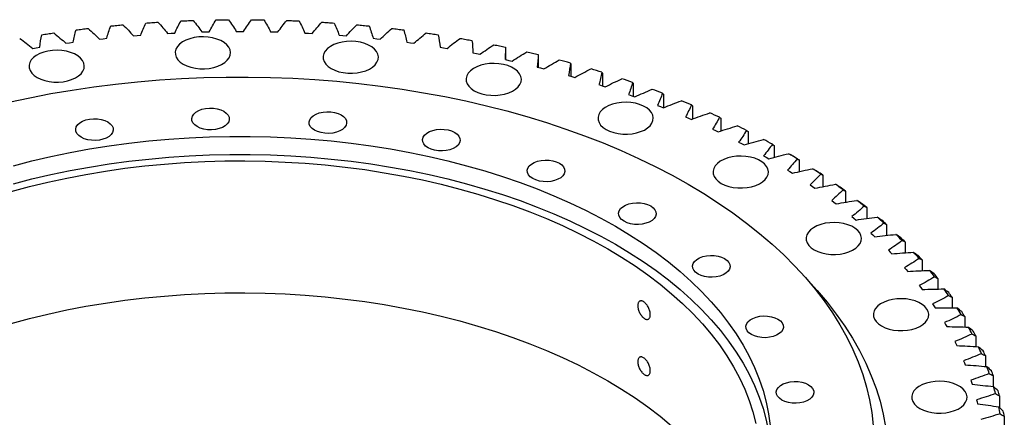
# Model space of a CAD drawing. Header units: millimetres. Extents: x 54 to 3293, y 7577 to 9947.
# Tile 13 of 13: x 2225 to 2670, y 8803 to 8983. Entities that reach past the tile are written whole.
import ezdxf

# ---------------------------------------------------------------- set-up
doc = ezdxf.new("R2010")
doc.units = ezdxf.units.MM
doc.header["$LTSCALE"] = 10

msp = doc.modelspace()

# ---------------------------------------------------------------- linework, layer by layer
at = {"lineweight": 25}
for p, q in [((2261.45, 8974.16), (2263.07, 8974.34)), ((2263.07, 8974.34), (2264.7, 8974.51)), ((2276.77, 8975.64), (2278.41, 8975.78)), ((2278.41, 8975.78), (2280.05, 8975.91)), ((2292.19, 8976.72), (2293.84, 8976.81)), ((2293.84, 8976.81), (2295.49, 8976.9)), ((2307.69, 8977.39), (2309.34, 8977.44)), ((2309.34, 8977.44), (2311, 8977.47)), ((2323.22, 8977.64), (2324.88, 8977.64)), ((2324.88, 8977.64), (2326.53, 8977.64)), ((2338.75, 8977.47), (2340.41, 8977.44)), ((2340.41, 8977.44), (2342.06, 8977.39)), ((2354.26, 8976.9), (2355.91, 8976.81)), ((2355.91, 8976.81), (2357.56, 8976.72)), ((2369.7, 8975.91), (2371.34, 8975.78)), ((2371.34, 8975.78), (2372.98, 8975.64)), ((2385.05, 8974.51), (2386.68, 8974.34)), ((2386.68, 8974.34), (2388.3, 8974.16)), ((2231.24, 8969.96), (2232.83, 8970.23)), ((2232.83, 8970.23), (2234.43, 8970.49)), ((2246.26, 8972.26), (2247.87, 8972.49)), ((2247.87, 8972.49), (2249.48, 8972.7)), ((2400.27, 8972.7), (2401.88, 8972.49)), ((2401.88, 8972.49), (2403.49, 8972.26)), ((2415.32, 8970.49), (2416.92, 8970.23)), ((2416.92, 8970.23), (2418.51, 8969.96)), ((2430.19, 8967.88), (2431.76, 8967.58)), ((2431.76, 8967.58), (2433.33, 8967.27)), ((2444.9, 8964.86), (2444.9, 8967.65)), ((2459.68, 8966.74), (2459.68, 8961.36)), ((2444.83, 8964.87), (2446.37, 8964.53)), ((2446.37, 8964.53), (2447.91, 8964.18)), ((2459.21, 8961.48), (2460.73, 8961.1)), ((2460.73, 8961.1), (2462.24, 8960.71)), ((2474.33, 8962.95), (2474.33, 8957.42)), ((2473.31, 8957.71), (2474.79, 8957.29)), ((2474.79, 8957.29), (2476.27, 8956.86)), ((2488.66, 8958.78), (2488.66, 8953.07)), ((2487.09, 8953.57), (2488.54, 8953.1)), ((2488.54, 8953.1), (2489.98, 8952.64)), ((2502.64, 8954.22), (2502.64, 8948.31)), ((2500.52, 8949.06), (2501.93, 8948.56)), ((2501.93, 8948.56), (2503.34, 8948.05)), ((2516.24, 8949.3), (2516.24, 8943.15)), ((2513.58, 8944.2), (2514.95, 8943.66)), ((2514.95, 8943.66), (2516.31, 8943.12)), ((2529.43, 8944.02), (2529.43, 8938.05)), ((2526.24, 8939), (2527.56, 8938.43)), ((2527.56, 8938.43), (2528.88, 8937.85)), ((2542.18, 8938.39), (2542.18, 8932.63)), ((2538.46, 8933.46), (2539.74, 8932.86)), ((2539.74, 8932.86), (2541.01, 8932.24)), ((2554.48, 8932.43), (2554.48, 8926.85)), ((2550.23, 8927.61), (2551.46, 8926.97)), ((2551.46, 8926.97), (2552.68, 8926.32)), ((2566.28, 8926.15), (2566.28, 8920.73)), ((2561.52, 8921.45), (2562.7, 8920.77)), ((2562.7, 8920.77), (2563.86, 8920.09)), ((2577.56, 8919.56), (2577.56, 8914.28)), ((2572.31, 8914.99), (2573.43, 8914.29)), ((2573.43, 8914.29), (2574.54, 8913.58)), ((2588.31, 8912.67), (2588.31, 8907.51)), ((2582.57, 8908.25), (2583.63, 8907.52)), ((2583.63, 8907.52), (2584.68, 8906.78)), ((2598.5, 8905.51), (2598.5, 8900.45)), ((2592.27, 8901.25), (2593.28, 8900.49)), ((2593.28, 8900.49), (2594.27, 8899.72)), ((2608.1, 8898.08), (2608.1, 8893.11)), ((2601.41, 8893.99), (2602.35, 8893.21)), ((2602.35, 8893.21), (2603.28, 8892.42)), ((2617.09, 8890.41), (2617.09, 8885.5)), ((2609.96, 8886.5), (2610.83, 8885.69)), ((2610.83, 8885.69), (2611.7, 8884.88)), ((2625.47, 8882.5), (2625.47, 8877.64)), ((2617.89, 8878.79), (2618.71, 8877.96)), ((2618.71, 8877.96), (2619.5, 8877.12)), ((2633.2, 8874.38), (2633.2, 8869.55)), ((2625.21, 8870.88), (2625.95, 8870.03)), ((2625.95, 8870.03), (2626.68, 8869.17)), ((2640.27, 8866.06), (2640.27, 8861.24)), ((2631.88, 8862.78), (2632.55, 8861.91)), ((2632.55, 8861.91), (2633.21, 8861.03)), ((2637.89, 8854.51), (2638.5, 8853.62)), ((2646.67, 8857.56), (2646.67, 8852.75)), ((2638.5, 8853.62), (2639.09, 8852.73)), ((2643.24, 8846.09), (2643.78, 8845.18)), ((2652.39, 8848.9), (2652.39, 8844.07)), ((2643.78, 8845.18), (2644.29, 8844.28)), ((2647.91, 8837.53), (2648.37, 8836.62)), ((2648.37, 8836.62), (2648.82, 8835.69)), ((2657.4, 8840.1), (2657.4, 8835.24)), ((2651.89, 8828.86), (2652.28, 8827.93)), ((2652.28, 8827.93), (2652.65, 8827)), ((2661.71, 8831.17), (2661.71, 8826.28)), ((2655.17, 8820.1), (2655.48, 8819.16)), ((2655.48, 8819.16), (2655.78, 8818.22)), ((2665.29, 8822.14), (2665.29, 8817.19)), ((2657.75, 8811.25), (2657.99, 8810.3)), ((2657.99, 8810.3), (2658.21, 8809.36)), ((2668.15, 8813.02), (2668.15, 8807.67)), ((2670.28, 8803.83), (2670.28, 8797.97))]:
    msp.add_line(p, q, dxfattribs=at)
at = {"lineweight": 25, "flags": 128}
for points in [[(2250.84, 8978.3), (2251.52, 8978.39), (2252.2, 8978.47), (2252.88, 8978.55), (2253.56, 8978.64), (2254.24, 8978.72), (2254.92, 8978.8), (2255.61, 8978.88), (2256.29, 8978.96)], [(2266.51, 8980.07), (2267.19, 8980.13), (2267.88, 8980.2), (2268.56, 8980.27), (2269.25, 8980.33), (2269.94, 8980.4), (2270.62, 8980.46), (2271.31, 8980.52), (2272, 8980.58)], [(2282.3, 8981.41), (2282.99, 8981.46), (2283.68, 8981.51), (2284.37, 8981.56), (2285.06, 8981.6), (2285.75, 8981.65), (2286.44, 8981.69), (2287.13, 8981.74), (2287.82, 8981.78)], [(2298.18, 8982.34), (2298.87, 8982.37), (2299.56, 8982.4), (2300.26, 8982.43), (2300.95, 8982.45), (2301.65, 8982.48), (2302.34, 8982.51), (2303.03, 8982.53), (2303.73, 8982.56)], [(2314.11, 8982.84), (2314.81, 8982.85), (2315.5, 8982.86), (2316.2, 8982.87), (2316.89, 8982.88), (2317.59, 8982.89), (2318.29, 8982.9), (2318.98, 8982.9), (2319.68, 8982.91)], [(2330.07, 8982.91), (2330.77, 8982.9), (2331.46, 8982.9), (2332.16, 8982.89), (2332.86, 8982.88), (2333.55, 8982.87), (2334.25, 8982.86), (2334.94, 8982.85), (2335.64, 8982.84)], [(2346.02, 8982.56), (2346.72, 8982.53), (2347.41, 8982.51), (2348.11, 8982.48), (2348.8, 8982.45), (2349.49, 8982.43), (2350.19, 8982.4), (2350.88, 8982.37), (2351.57, 8982.34)], [(2361.93, 8981.78), (2362.62, 8981.74), (2363.31, 8981.69), (2364, 8981.65), (2364.69, 8981.6), (2365.38, 8981.56), (2366.07, 8981.51), (2366.76, 8981.46), (2367.45, 8981.41)], [(2377.75, 8980.58), (2378.44, 8980.52), (2379.13, 8980.46), (2379.81, 8980.4), (2380.5, 8980.33), (2381.19, 8980.27), (2381.87, 8980.2), (2382.56, 8980.13), (2383.24, 8980.07)], [(2393.46, 8978.96), (2394.14, 8978.88), (2394.83, 8978.8), (2395.51, 8978.72), (2396.19, 8978.64), (2396.87, 8978.55), (2397.55, 8978.47), (2398.23, 8978.39), (2398.91, 8978.3)], [(2235.34, 8976.12), (2236.01, 8976.22), (2236.68, 8976.32), (2237.35, 8976.43), (2238.03, 8976.53), (2238.7, 8976.63), (2239.37, 8976.73), (2240.05, 8976.83), (2240.72, 8976.93)], [(2299.29, 8962.86), (2300.91, 8962.07), (2302.74, 8961.45), (2304.72, 8961.02), (2306.8, 8960.78), (2308.92, 8960.76), (2311.02, 8960.94), (2313.03, 8961.32), (2314.91, 8961.9), (2316.58, 8962.64), (2318.02, 8963.55), (2319.17, 8964.57), (2320, 8965.7), (2320.49, 8966.89), (2320.62, 8968.11), (2320.4, 8969.33), (2319.82, 8970.51), (2318.91, 8971.61), (2317.68, 8972.61), (2316.19, 8973.48), (2314.45, 8974.18), (2312.54, 8974.71), (2310.5, 8975.04), (2308.39, 8975.17), (2306.28, 8975.1), (2304.21, 8974.81), (2302.26, 8974.33), (2300.48, 8973.67), (2298.92, 8972.84), (2297.63, 8971.87), (2296.63, 8970.79), (2295.97, 8969.63), (2295.65, 8968.42), (2295.7, 8967.19), (2296.1, 8965.99), (2296.85, 8964.85), (2297.92, 8963.79), (2299.29, 8962.86)], [(2409.03, 8976.93), (2409.7, 8976.83), (2410.38, 8976.73), (2411.05, 8976.63), (2411.72, 8976.53), (2412.4, 8976.43), (2413.07, 8976.32), (2413.74, 8976.22), (2414.42, 8976.12)], [(2424.41, 8974.48), (2425.08, 8974.36), (2425.75, 8974.24), (2426.41, 8974.13), (2427.08, 8974.01), (2427.74, 8973.89), (2428.4, 8973.77), (2429.07, 8973.65), (2429.73, 8973.53)], [(2366.1, 8960.84), (2367.72, 8960.05), (2369.54, 8959.43), (2371.53, 8958.99), (2373.61, 8958.76), (2375.73, 8958.74), (2377.83, 8958.92), (2379.84, 8959.3), (2381.71, 8959.87), (2383.39, 8960.62), (2384.82, 8961.52), (2385.97, 8962.55), (2386.81, 8963.68), (2387.3, 8964.87), (2387.43, 8966.09), (2387.21, 8967.31), (2386.63, 8968.49), (2385.71, 8969.59), (2384.49, 8970.59), (2382.99, 8971.45), (2381.26, 8972.16), (2379.35, 8972.69), (2377.31, 8973.02), (2375.2, 8973.15), (2373.08, 8973.07), (2371.02, 8972.79), (2369.07, 8972.31), (2367.29, 8971.65), (2365.73, 8970.82), (2364.43, 8969.85), (2363.44, 8968.77), (2362.77, 8967.61), (2362.46, 8966.4), (2362.5, 8965.17), (2362.91, 8963.97), (2363.66, 8962.83), (2364.73, 8961.77), (2366.1, 8960.84)], [(2439.59, 8971.62), (2440.24, 8971.48), (2440.9, 8971.35), (2441.55, 8971.21), (2442.21, 8971.08), (2442.86, 8970.94), (2443.52, 8970.8), (2444.17, 8970.67), (2444.82, 8970.53)], [(2233.21, 8956.81), (2234.84, 8956.03), (2236.66, 8955.41), (2238.65, 8954.97), (2240.73, 8954.74), (2242.85, 8954.72), (2244.95, 8954.9), (2246.96, 8955.28), (2248.83, 8955.85), (2250.51, 8956.6), (2251.94, 8957.5), (2253.09, 8958.53), (2253.92, 8959.66), (2254.42, 8960.85), (2254.55, 8962.07), (2254.33, 8963.29), (2253.75, 8964.47), (2252.83, 8965.57), (2251.61, 8966.57), (2250.11, 8967.43), (2248.38, 8968.14), (2246.47, 8968.67), (2244.43, 8969), (2242.32, 8969.13), (2240.2, 8969.05), (2238.14, 8968.77), (2236.19, 8968.29), (2234.41, 8967.63), (2232.85, 8966.8), (2231.55, 8965.83), (2230.56, 8964.75), (2229.89, 8963.59), (2229.58, 8962.38), (2229.62, 8961.15), (2230.03, 8959.95), (2230.77, 8958.81), (2231.85, 8957.75), (2233.21, 8956.81)], [(2454.52, 8968.36), (2455.16, 8968.21), (2455.81, 8968.06), (2456.45, 8967.9), (2457.09, 8967.75), (2457.73, 8967.6), (2458.38, 8967.44), (2459.02, 8967.29), (2459.66, 8967.13)], [(2430.71, 8950.84), (2432.33, 8950.05), (2434.16, 8949.43), (2436.15, 8949), (2438.23, 8948.77), (2440.35, 8948.74), (2442.45, 8948.92), (2444.46, 8949.31), (2446.33, 8949.88), (2448.01, 8950.63), (2449.44, 8951.53), (2450.59, 8952.56), (2451.42, 8953.68), (2451.92, 8954.87), (2452.05, 8956.1), (2451.83, 8957.31), (2451.25, 8958.49), (2450.33, 8959.59), (2449.11, 8960.59), (2447.61, 8961.46), (2445.88, 8962.17), (2443.97, 8962.69), (2441.93, 8963.03), (2439.82, 8963.16), (2437.7, 8963.08), (2435.64, 8962.8), (2433.69, 8962.32), (2431.91, 8961.65), (2430.35, 8960.82), (2429.05, 8959.86), (2428.06, 8958.77), (2427.39, 8957.61), (2427.08, 8956.4), (2427.12, 8955.18), (2427.53, 8953.98), (2428.27, 8952.83), (2429.35, 8951.78), (2430.71, 8950.84)], [(2220.48, 8945.67), (2229.91, 8947.69), (2239.46, 8949.52), (2249.11, 8951.15), (2258.85, 8952.59), (2268.67, 8953.82), (2278.57, 8954.86), (2288.52, 8955.7), (2298.51, 8956.34), (2308.54, 8956.77), (2318.59, 8957), (2328.65, 8957.02), (2338.7, 8956.85), (2348.73, 8956.46), (2358.74, 8955.88), (2368.7, 8955.09), (2378.61, 8954.1), (2388.45, 8952.91), (2398.22, 8951.53), (2407.89, 8949.94), (2417.46, 8948.16), (2426.92, 8946.19), (2436.25, 8944.03), (2445.45, 8941.68), (2454.5, 8939.14), (2463.38, 8936.43), (2472.1, 8933.53), (2480.63, 8930.46), (2488.98, 8927.22), (2497.12, 8923.81), (2505.05, 8920.24), (2512.75, 8916.51), (2520.23, 8912.63), (2527.46, 8908.6)], [(2490.32, 8933.31), (2491.94, 8932.52), (2493.77, 8931.9), (2495.75, 8931.47), (2497.84, 8931.23), (2499.96, 8931.21), (2502.05, 8931.39), (2504.07, 8931.77), (2505.94, 8932.35), (2507.62, 8933.09), (2509.05, 8934), (2510.2, 8935.02), (2511.03, 8936.15), (2511.52, 8937.34), (2511.66, 8938.56), (2511.43, 8939.78), (2510.85, 8940.96), (2509.94, 8942.06), (2508.72, 8943.06), (2507.22, 8943.93), (2505.49, 8944.63), (2503.57, 8945.16), (2501.53, 8945.49), (2499.42, 8945.62), (2497.31, 8945.55), (2495.25, 8945.26), (2493.3, 8944.78), (2491.52, 8944.12), (2489.95, 8943.29), (2488.66, 8942.32), (2487.66, 8941.24), (2487, 8940.08), (2486.68, 8938.87), (2486.73, 8937.64), (2487.13, 8936.44), (2487.88, 8935.3), (2488.95, 8934.24), (2490.32, 8933.31)], [(2317.59, 8941.55), (2318.71, 8940.75), (2319.52, 8939.83), (2319.98, 8938.84), (2320.07, 8937.82), (2319.79, 8936.81), (2319.16, 8935.85), (2318.19, 8934.99), (2316.93, 8934.26), (2315.44, 8933.7), (2313.78, 8933.34), (2312.03, 8933.18), (2310.25, 8933.23), (2308.54, 8933.49), (2306.95, 8933.96), (2305.57, 8934.61), (2304.45, 8935.4), (2303.65, 8936.32), (2303.19, 8937.31), (2303.09, 8938.33), (2303.37, 8939.35), (2304.01, 8940.3), (2304.98, 8941.16), (2306.23, 8941.89), (2307.72, 8942.45), (2309.38, 8942.82), (2311.14, 8942.98), (2312.91, 8942.92), (2314.63, 8942.66), (2316.21, 8942.19), (2317.59, 8941.55)], [(2370.62, 8939.94), (2371.74, 8939.14), (2372.54, 8938.23), (2373, 8937.24), (2373.1, 8936.21), (2372.82, 8935.2), (2372.18, 8934.24), (2371.22, 8933.38), (2369.96, 8932.66), (2368.47, 8932.1), (2366.81, 8931.73), (2365.05, 8931.57), (2363.28, 8931.62), (2361.56, 8931.89), (2359.98, 8932.36), (2358.6, 8933), (2357.48, 8933.8), (2356.67, 8934.71), (2356.21, 8935.7), (2356.12, 8936.73), (2356.4, 8937.74), (2357.04, 8938.7), (2358, 8939.56), (2359.26, 8940.28), (2360.75, 8940.84), (2362.41, 8941.21), (2364.16, 8941.37), (2365.94, 8941.32), (2367.66, 8941.05), (2369.24, 8940.59), (2370.62, 8939.94)], [(2265.15, 8936.75), (2266.26, 8935.95), (2267.07, 8935.04), (2267.53, 8934.05), (2267.62, 8933.02), (2267.35, 8932.01), (2266.71, 8931.05), (2265.74, 8930.19), (2264.48, 8929.47), (2262.99, 8928.91), (2261.34, 8928.54), (2259.58, 8928.38), (2257.81, 8928.43), (2256.09, 8928.7), (2254.51, 8929.16), (2253.12, 8929.81), (2252.01, 8930.61), (2251.2, 8931.52), (2250.74, 8932.51), (2250.65, 8933.54), (2250.92, 8934.55), (2251.56, 8935.51), (2252.53, 8936.37), (2253.79, 8937.09), (2255.28, 8937.65), (2256.94, 8938.02), (2258.69, 8938.18), (2260.46, 8938.13), (2262.18, 8937.86), (2263.76, 8937.4), (2265.15, 8936.75)], [(2222.52, 8916.96), (2230.91, 8919.13), (2239.44, 8921.12), (2248.09, 8922.91), (2256.86, 8924.51), (2265.72, 8925.92), (2274.68, 8927.13), (2283.7, 8928.14), (2292.79, 8928.95), (2301.92, 8929.56), (2311.09, 8929.97), (2320.28, 8930.17), (2329.47, 8930.17), (2338.66, 8929.97), (2347.83, 8929.56), (2356.96, 8928.95), (2366.05, 8928.14), (2375.07, 8927.13), (2384.03, 8925.92), (2392.89, 8924.51), (2401.66, 8922.91), (2410.31, 8921.12), (2418.84, 8919.13), (2427.23, 8916.96), (2435.47, 8914.61), (2443.55, 8912.07), (2451.45, 8909.36), (2459.17, 8906.47), (2466.69, 8903.42), (2474, 8900.2), (2481.09, 8896.83), (2487.96, 8893.29), (2494.58, 8889.61)], [(2421.91, 8932.01), (2423.03, 8931.21), (2423.84, 8930.3), (2424.3, 8929.3), (2424.39, 8928.28), (2424.11, 8927.27), (2423.47, 8926.31), (2422.51, 8925.45), (2421.25, 8924.72), (2419.76, 8924.17), (2418.1, 8923.8), (2416.35, 8923.64), (2414.57, 8923.69), (2412.85, 8923.96), (2411.27, 8924.42), (2409.89, 8925.07), (2408.77, 8925.86), (2407.97, 8926.78), (2407.51, 8927.77), (2407.41, 8928.79), (2407.69, 8929.81), (2408.33, 8930.76), (2409.29, 8931.63), (2410.55, 8932.35), (2412.04, 8932.91), (2413.7, 8933.28), (2415.46, 8933.44), (2417.23, 8933.38), (2418.95, 8933.12), (2420.53, 8932.65), (2421.91, 8932.01)], [(2222.52, 8908.8), (2230.91, 8910.97), (2239.44, 8912.95), (2248.09, 8914.75), (2256.86, 8916.35), (2265.72, 8917.76), (2274.68, 8918.96), (2283.7, 8919.98), (2292.79, 8920.79), (2301.92, 8921.39), (2311.09, 8921.8), (2320.28, 8922), (2329.47, 8922), (2338.66, 8921.8), (2347.83, 8921.39), (2356.96, 8920.79), (2366.05, 8919.98), (2375.07, 8918.96), (2384.03, 8917.76), (2392.89, 8916.35), (2401.66, 8914.75), (2410.31, 8912.95), (2418.84, 8910.97), (2427.23, 8908.8), (2435.47, 8906.44), (2443.55, 8903.91), (2451.45, 8901.19), (2459.17, 8898.31), (2466.69, 8895.26), (2474, 8892.04), (2481.09, 8888.66), (2487.96, 8885.13), (2494.58, 8881.45)], [(2542.31, 8909), (2543.93, 8908.21), (2545.76, 8907.59), (2547.74, 8907.16), (2549.83, 8906.93), (2551.94, 8906.9), (2554.04, 8907.08), (2556.06, 8907.47), (2557.93, 8908.04), (2559.61, 8908.79), (2561.04, 8909.69), (2562.19, 8910.72), (2563.02, 8911.85), (2563.51, 8913.04), (2563.65, 8914.26), (2563.42, 8915.48), (2562.84, 8916.65), (2561.93, 8917.76), (2560.71, 8918.76), (2559.21, 8919.62), (2557.48, 8920.33), (2555.56, 8920.86), (2553.52, 8921.19), (2551.41, 8921.32), (2549.3, 8921.24), (2547.24, 8920.96), (2545.29, 8920.48), (2543.5, 8919.81), (2541.94, 8918.99), (2540.65, 8918.02), (2539.65, 8916.94), (2538.99, 8915.77), (2538.67, 8914.56), (2538.72, 8913.34), (2539.12, 8912.14), (2539.87, 8910.99), (2540.94, 8909.94), (2542.31, 8909)], [(2221.45, 8905.3), (2229.71, 8907.52), (2238.11, 8909.56), (2246.65, 8911.4), (2255.3, 8913.06), (2264.05, 8914.52), (2272.9, 8915.78), (2281.83, 8916.85), (2290.82, 8917.71), (2299.86, 8918.37), (2308.94, 8918.83), (2318.04, 8919.09), (2327.15, 8919.14), (2336.26, 8918.98), (2345.36, 8918.63), (2354.42, 8918.07), (2363.44, 8917.3), (2372.4, 8916.34), (2381.28, 8915.18), (2390.09, 8913.81), (2398.79, 8912.26), (2407.39, 8910.51), (2415.86, 8908.56), (2424.19, 8906.43), (2432.37, 8904.12), (2440.4, 8901.62), (2448.24, 8898.94), (2455.91, 8896.1), (2463.37, 8893.08), (2470.63, 8889.9), (2477.67, 8886.55), (2484.48, 8883.06), (2491.05, 8879.41)], [(2469.22, 8918.09), (2470.34, 8917.29), (2471.15, 8916.38), (2471.61, 8915.39), (2471.7, 8914.36), (2471.42, 8913.35), (2470.79, 8912.39), (2469.82, 8911.53), (2468.56, 8910.81), (2467.07, 8910.25), (2465.41, 8909.88), (2463.66, 8909.72), (2461.88, 8909.77), (2460.17, 8910.04), (2458.58, 8910.51), (2457.2, 8911.15), (2456.08, 8911.95), (2455.28, 8912.86), (2454.82, 8913.85), (2454.73, 8914.88), (2455, 8915.89), (2455.64, 8916.85), (2456.61, 8917.71), (2457.86, 8918.43), (2459.35, 8918.99), (2461.01, 8919.36), (2462.77, 8919.52), (2464.54, 8919.47), (2466.26, 8919.2), (2467.84, 8918.74), (2469.22, 8918.09)], [(2527.46, 8908.6), (2534.45, 8904.42), (2541.17, 8900.1), (2547.63, 8895.66), (2553.82, 8891.08), (2559.72, 8886.38), (2565.34, 8881.56), (2570.65, 8876.64), (2575.67, 8871.6), (2580.38, 8866.47), (2584.77, 8861.25), (2588.84, 8855.94), (2592.59, 8850.56), (2596, 8845.1), (2599.08, 8839.57), (2601.83, 8833.98), (2604.23, 8828.35), (2606.29, 8822.67), (2608, 8816.94), (2609.37, 8811.19), (2610.38, 8805.42), (2611.04, 8799.62)], [(2510.49, 8898.8), (2511.61, 8898), (2512.42, 8897.09), (2512.88, 8896.1), (2512.97, 8895.07), (2512.69, 8894.06), (2512.05, 8893.1), (2511.09, 8892.24), (2509.83, 8891.52), (2508.34, 8890.96), (2506.68, 8890.59), (2504.93, 8890.43), (2503.15, 8890.48), (2501.43, 8890.75), (2499.85, 8891.21), (2498.47, 8891.86), (2497.35, 8892.66), (2496.54, 8893.57), (2496.08, 8894.56), (2495.99, 8895.59), (2496.27, 8896.6), (2496.91, 8897.56), (2497.87, 8898.42), (2499.13, 8899.14), (2500.62, 8899.7), (2502.28, 8900.07), (2504.04, 8900.23), (2505.81, 8900.18), (2507.53, 8899.91), (2509.11, 8899.44), (2510.49, 8898.8)], [(2584.41, 8878.99), (2586.03, 8878.2), (2587.86, 8877.58), (2589.84, 8877.15), (2591.93, 8876.92), (2594.05, 8876.89), (2596.14, 8877.07), (2598.16, 8877.46), (2600.03, 8878.03), (2601.71, 8878.78), (2603.14, 8879.68), (2604.29, 8880.71), (2605.12, 8881.83), (2605.61, 8883.02), (2605.75, 8884.25), (2605.52, 8885.46), (2604.94, 8886.64), (2604.03, 8887.74), (2602.81, 8888.74), (2601.31, 8889.61), (2599.58, 8890.32), (2597.66, 8890.84), (2595.62, 8891.18), (2593.52, 8891.31), (2591.4, 8891.23), (2589.34, 8890.95), (2587.39, 8890.47), (2585.61, 8889.8), (2584.04, 8888.97), (2582.75, 8888.01), (2581.75, 8886.92), (2581.09, 8885.76), (2580.78, 8884.55), (2580.82, 8883.33), (2581.22, 8882.13), (2581.97, 8880.98), (2583.04, 8879.93), (2584.41, 8878.99)], [(2494.58, 8889.61), (2500.96, 8885.79), (2507.07, 8881.83), (2512.92, 8877.73), (2518.5, 8873.51), (2523.79, 8869.17), (2528.78, 8864.71), (2533.48, 8860.15), (2537.88, 8855.49), (2541.96, 8850.73), (2545.72, 8845.89), (2549.15, 8840.97), (2552.26, 8835.97), (2555.04, 8830.91), (2557.47, 8825.79), (2559.57, 8820.62), (2561.32, 8815.41), (2562.72, 8810.17), (2563.78, 8804.9), (2564.48, 8799.6)], [(2494.58, 8881.45), (2500.96, 8877.62), (2507.07, 8873.66), (2512.92, 8869.57), (2518.5, 8865.35), (2523.79, 8861), (2528.78, 8856.55), (2533.48, 8851.99), (2537.88, 8847.32), (2541.96, 8842.57), (2545.72, 8837.72), (2549.15, 8832.8), (2552.26, 8827.81), (2555.04, 8822.75), (2557.47, 8817.63), (2559.57, 8812.46), (2561.32, 8807.25), (2562.72, 8802), (2563.78, 8796.73), (2564.48, 8791.44), (2564.77, 8787.56)], [(2491.05, 8879.41), (2497.36, 8875.62), (2503.42, 8871.69), (2509.21, 8867.62), (2514.73, 8863.43), (2519.95, 8859.12), (2524.89, 8854.7), (2529.52, 8850.17), (2533.85, 8845.54), (2537.86, 8840.81), (2541.55, 8836), (2544.91, 8831.11), (2547.95, 8826.15), (2550.65, 8821.13), (2553, 8816.04), (2555.02, 8810.91), (2556.69, 8805.74), (2558.01, 8800.54)], [(2543.91, 8874.98), (2545.03, 8874.18), (2545.83, 8873.26), (2546.29, 8872.27), (2546.39, 8871.25), (2546.11, 8870.24), (2545.47, 8869.28), (2544.5, 8868.42), (2543.25, 8867.69), (2541.76, 8867.13), (2540.1, 8866.77), (2538.34, 8866.61), (2536.57, 8866.66), (2534.85, 8866.93), (2533.27, 8867.39), (2531.89, 8868.04), (2530.77, 8868.83), (2529.96, 8869.75), (2529.5, 8870.74), (2529.41, 8871.76), (2529.69, 8872.78), (2530.32, 8873.73), (2531.29, 8874.59), (2532.55, 8875.32), (2534.04, 8875.88), (2535.7, 8876.25), (2537.45, 8876.41), (2539.23, 8876.35), (2540.94, 8876.09), (2542.53, 8875.62), (2543.91, 8874.98)], [(2581.44, 8865.25), (2585.71, 8860.61), (2590.18, 8855.34), (2594.34, 8849.98), (2598.17, 8844.54), (2601.67, 8839.03), (2604.84, 8833.45), (2607.67, 8827.81), (2610.16, 8822.12), (2612.31, 8816.38), (2614.11, 8810.6), (2615.56, 8804.79), (2616.66, 8798.95)], [(2221.45, 8845.69), (2229.71, 8847.91), (2238.11, 8849.95), (2246.65, 8851.8), (2255.3, 8853.45), (2264.05, 8854.91), (2272.9, 8856.18), (2281.83, 8857.24), (2290.82, 8858.1), (2299.86, 8858.76), (2308.94, 8859.22), (2318.04, 8859.48), (2327.15, 8859.53), (2336.26, 8859.38), (2345.36, 8859.02), (2354.42, 8858.46), (2363.44, 8857.7), (2372.4, 8856.73), (2381.28, 8855.57), (2390.09, 8854.21), (2398.79, 8852.65), (2407.39, 8850.9), (2415.86, 8848.96), (2424.19, 8846.82), (2432.37, 8844.51), (2440.4, 8842.01), (2448.24, 8839.34), (2455.91, 8836.49), (2463.37, 8833.47), (2470.63, 8830.29), (2477.67, 8826.95), (2484.48, 8823.45), (2491.05, 8819.8)], [(2614.78, 8844.58), (2616.4, 8843.79), (2618.23, 8843.17), (2620.22, 8842.74), (2622.3, 8842.51), (2624.42, 8842.48), (2626.51, 8842.66), (2628.53, 8843.04), (2630.4, 8843.62), (2632.08, 8844.37), (2633.51, 8845.27), (2634.66, 8846.3), (2635.49, 8847.42), (2635.98, 8848.61), (2636.12, 8849.84), (2635.89, 8851.05), (2635.32, 8852.23), (2634.4, 8853.33), (2633.18, 8854.33), (2631.68, 8855.2), (2629.95, 8855.91), (2628.03, 8856.43), (2625.99, 8856.77), (2623.89, 8856.9), (2621.77, 8856.82), (2619.71, 8856.54), (2617.76, 8856.06), (2615.98, 8855.39), (2614.41, 8854.56), (2613.12, 8853.6), (2612.12, 8852.51), (2611.46, 8851.35), (2611.15, 8850.14), (2611.19, 8848.92), (2611.59, 8847.72), (2612.34, 8846.57), (2613.42, 8845.52), (2614.78, 8844.58)], [(2568.01, 8847.66), (2569.13, 8846.87), (2569.94, 8845.95), (2570.4, 8844.96), (2570.49, 8843.94), (2570.21, 8842.92), (2569.58, 8841.97), (2568.61, 8841.11), (2567.35, 8840.38), (2565.86, 8839.82), (2564.2, 8839.45), (2562.45, 8839.29), (2560.67, 8839.35), (2558.96, 8839.61), (2557.38, 8840.08), (2555.99, 8840.72), (2554.88, 8841.52), (2554.07, 8842.43), (2553.61, 8843.43), (2553.52, 8844.45), (2553.79, 8845.46), (2554.43, 8846.42), (2555.4, 8847.28), (2556.66, 8848.01), (2558.15, 8848.57), (2559.8, 8848.93), (2561.56, 8849.09), (2563.33, 8849.04), (2565.05, 8848.77), (2566.63, 8848.31), (2568.01, 8847.66)], [(2491.05, 8819.8), (2497.36, 8816.01), (2503.42, 8812.08), (2509.21, 8808.02), (2514.73, 8803.83), (2519.95, 8799.52), (2524.89, 8795.09), (2529.52, 8790.56), (2533.85, 8785.93), (2537.86, 8781.21), (2541.55, 8776.4), (2544.91, 8771.51), (2547.95, 8766.54), (2550.65, 8761.52), (2553, 8756.44), (2554.13, 8753.68)], [(2581.76, 8818.05), (2582.88, 8817.26), (2583.68, 8816.34), (2584.14, 8815.35), (2584.24, 8814.33), (2583.96, 8813.31), (2583.32, 8812.36), (2582.35, 8811.5), (2581.1, 8810.77), (2579.61, 8810.21), (2577.95, 8809.84), (2576.19, 8809.68), (2574.42, 8809.74), (2572.7, 8810), (2571.12, 8810.47), (2569.74, 8811.11), (2568.62, 8811.91), (2567.81, 8812.82), (2567.35, 8813.82), (2567.26, 8814.84), (2567.54, 8815.85), (2568.17, 8816.81), (2569.14, 8817.67), (2570.4, 8818.4), (2571.89, 8818.96), (2573.55, 8819.32), (2575.3, 8819.48), (2577.08, 8819.43), (2578.79, 8819.16), (2580.38, 8818.7), (2581.76, 8818.05)], [(2632.1, 8807.28), (2633.72, 8806.49), (2635.55, 8805.87), (2637.53, 8805.44), (2639.61, 8805.2), (2641.73, 8805.18), (2643.83, 8805.36), (2645.84, 8805.74), (2647.71, 8806.32), (2649.39, 8807.06), (2650.83, 8807.97), (2651.98, 8808.99), (2652.81, 8810.12), (2653.3, 8811.31), (2653.43, 8812.53), (2653.21, 8813.75), (2652.63, 8814.93), (2651.72, 8816.03), (2650.49, 8817.03), (2648.99, 8817.9), (2647.26, 8818.6), (2645.35, 8819.13), (2643.31, 8819.46), (2641.2, 8819.59), (2639.08, 8819.51), (2637.02, 8819.23), (2635.07, 8818.75), (2633.29, 8818.09), (2631.73, 8817.26), (2630.43, 8816.29), (2629.44, 8815.21), (2628.77, 8814.05), (2628.46, 8812.84), (2628.51, 8811.61), (2628.91, 8810.41), (2629.66, 8809.27), (2630.73, 8808.21), (2632.1, 8807.28)]]:
    msp.add_lwpolyline(points, dxfattribs=at)
at = {"lineweight": 25}
for centre, radius, start, end in [((2342.55, 8487.5), 493.72, 74.5342, 75.1399), ((2348.23, 8507.24), 473.18, 72.7638, 73.3869), ((2354.83, 8527.77), 451.61, 70.9391, 71.5819), ((2362.35, 8548.8), 429.27, 69.0533, 69.7181), ((2370.76, 8570.06), 406.41, 67.099, 67.7886), ((2380.01, 8591.28), 383.26, 65.0686, 65.7857), ((2390.04, 8612.18), 360.08, 62.9536, 63.7011), ((2400.74, 8632.52), 337.1, 60.7452, 61.5264), ((2412.02, 8652.06), 314.53, 58.4341, 59.2521), ((2412.53, 8649.67), 316.35, 58.5545, 59.1317), ((2423.76, 8670.61), 292.58, 56.0102, 56.8687), ((2424.34, 8668.32), 294.27, 56.1366, 56.7424), ((2435.83, 8687.96), 271.44, 53.4635, 54.3661), ((2436.47, 8685.78), 273.01, 53.5964, 54.2332), ((2448.08, 8703.99), 251.27, 50.7835, 51.7337), ((2448.79, 8701.89), 252.72, 50.9234, 51.5939), ((2460.35, 8718.56), 232.22, 47.9598, 48.9612), ((2461.14, 8716.55), 233.56, 48.1072, 48.8138), ((2472.49, 8731.59), 214.4, 44.9822, 46.0384), ((2473.35, 8729.65), 215.65, 45.1376, 45.8829), ((2484.34, 8743.03), 197.93, 41.8415, 42.9555), ((2485.27, 8741.16), 199.08, 42.0055, 42.7916), ((2495.74, 8752.86), 182.87, 38.53, 39.7043), ((2496.73, 8751.05), 183.93, 38.7028, 39.5315), ((2506.53, 8761.12), 169.29, 35.0419, 36.2783), ((2507.58, 8759.36), 170.27, 35.2239, 36.0963), ((2516.55, 8767.85), 157.21, 31.3746, 32.6735), ((2517.66, 8766.13), 158.12, 31.5658, 32.4823), ((2525.67, 8773.15), 146.67, 27.5294, 28.8899), ((2526.83, 8771.46), 147.51, 27.7297, 28.6897), ((2533.74, 8777.14), 137.66, 23.5127, 24.9319), ((2534.95, 8775.47), 138.45, 23.7216, 24.723), ((2540.67, 8779.97), 130.18, 19.3363, 20.8094), ((2541.92, 8778.32), 130.93, 19.5532, 20.5926), ((2546.33, 8781.82), 124.22, 15.0188, 16.5386), ((2547.62, 8780.17), 124.93, 15.2425, 16.3149), ((2550.66, 8782.87), 119.77, 10.5846, 12.1418), ((2551.96, 8781.23), 120.46, 10.8138, 11.9126)]:
    msp.add_arc(centre, radius, start, end, dxfattribs=at)
for points in [[(2256.29, 8978.96), (2258.09, 8977.39), (2259.81, 8975.79), (2261.45, 8974.16)], [(2264.7, 8974.51), (2265.21, 8976.37), (2265.81, 8978.22), (2266.51, 8980.07)], [(2272, 8980.58), (2273.67, 8978.96), (2275.26, 8977.32), (2276.77, 8975.64)], [(2280.05, 8975.91), (2280.7, 8977.75), (2281.45, 8979.59), (2282.3, 8981.41)], [(2287.82, 8981.78), (2289.37, 8980.12), (2290.82, 8978.43), (2292.19, 8976.72)], [(2295.49, 8976.9), (2296.29, 8978.72), (2297.19, 8980.54), (2298.18, 8982.34)], [(2303.73, 8982.56), (2305.14, 8980.86), (2306.46, 8979.13), (2307.69, 8977.39)], [(2311, 8977.47), (2311.94, 8979.28), (2312.98, 8981.07), (2314.11, 8982.84)], [(2319.68, 8982.91), (2320.95, 8981.17), (2322.13, 8979.41), (2323.22, 8977.64)], [(2326.53, 8977.64), (2327.62, 8979.41), (2328.8, 8981.17), (2330.07, 8982.91)], [(2335.64, 8982.84), (2336.77, 8981.07), (2337.81, 8979.28), (2338.75, 8977.47)], [(2342.06, 8977.39), (2343.29, 8979.13), (2344.61, 8980.86), (2346.02, 8982.56)], [(2351.57, 8982.34), (2352.56, 8980.54), (2353.46, 8978.72), (2354.26, 8976.9)], [(2357.56, 8976.72), (2358.93, 8978.43), (2360.38, 8980.12), (2361.93, 8981.78)], [(2367.45, 8981.41), (2368.3, 8979.59), (2369.05, 8977.75), (2369.7, 8975.91)], [(2372.98, 8975.64), (2374.49, 8977.32), (2376.08, 8978.96), (2377.75, 8980.58)], [(2383.24, 8980.07), (2383.94, 8978.22), (2384.54, 8976.37), (2385.05, 8974.51)], [(2388.3, 8974.16), (2389.94, 8975.79), (2391.66, 8977.39), (2393.46, 8978.96)], [(2225.34, 8974.48), (2227.38, 8973), (2229.35, 8971.5), (2231.24, 8969.96)], [(2234.43, 8970.49), (2234.63, 8972.37), (2234.94, 8974.25), (2235.34, 8976.12)], [(2240.72, 8976.93), (2242.65, 8975.4), (2244.5, 8973.85), (2246.26, 8972.26)], [(2249.48, 8972.7), (2249.84, 8974.57), (2250.29, 8976.44), (2250.84, 8978.3)], [(2398.91, 8978.3), (2399.46, 8976.44), (2399.91, 8974.57), (2400.27, 8972.7)], [(2403.49, 8972.26), (2405.25, 8973.85), (2407.1, 8975.4), (2409.03, 8976.93)], [(2414.42, 8976.12), (2414.81, 8974.25), (2415.12, 8972.37), (2415.32, 8970.49)], [(2418.51, 8969.96), (2420.4, 8971.5), (2422.37, 8973), (2424.41, 8974.48)], [(2429.73, 8973.53), (2429.98, 8971.64), (2430.13, 8969.76), (2430.19, 8967.88)], [(2433.33, 8967.27), (2435.34, 8968.75), (2437.43, 8970.2), (2439.59, 8971.62)], [(2444.82, 8970.53), (2444.92, 8968.64), (2444.92, 8966.76), (2444.83, 8964.87)], [(2447.91, 8964.18), (2450.04, 8965.61), (2452.24, 8967), (2454.52, 8968.36)], [(2459.66, 8967.13), (2459.61, 8965.24), (2459.46, 8963.36), (2459.21, 8961.48)], [(2459.66, 8967.13), (2459.67, 8967), (2459.68, 8966.87), (2459.68, 8966.74)], [(2462.24, 8960.71), (2464.48, 8962.08), (2466.79, 8963.41), (2469.17, 8964.71)], [(2474.21, 8963.34), (2474, 8961.46), (2473.7, 8959.58), (2473.31, 8957.71)], [(2474.21, 8963.34), (2474.25, 8963.21), (2474.29, 8963.08), (2474.33, 8962.95)], [(2476.27, 8956.86), (2478.62, 8958.17), (2481.03, 8959.44), (2483.51, 8960.67)], [(2488.44, 8959.17), (2488.08, 8957.29), (2487.63, 8955.42), (2487.09, 8953.57)], [(2488.44, 8959.17), (2488.51, 8959.04), (2488.59, 8958.9), (2488.66, 8958.78)], [(2489.98, 8952.64), (2492.43, 8953.88), (2494.94, 8955.08), (2497.52, 8956.25)], [(2502.32, 8954.62), (2501.81, 8952.75), (2501.21, 8950.9), (2500.52, 8949.06)], [(2502.32, 8954.62), (2502.43, 8954.48), (2502.53, 8954.35), (2502.64, 8954.22)], [(2503.34, 8948.05), (2505.88, 8949.23), (2508.49, 8950.37), (2511.16, 8951.46)], [(2515.82, 8949.71), (2515.17, 8947.86), (2514.42, 8946.02), (2513.58, 8944.2)], [(2515.82, 8949.71), (2515.96, 8949.57), (2516.1, 8949.43), (2516.24, 8949.3)], [(2516.31, 8943.12), (2518.95, 8944.23), (2521.65, 8945.29), (2524.4, 8946.31)], [(2528.91, 8944.44), (2528.11, 8942.61), (2527.22, 8940.79), (2526.24, 8939)], [(2528.91, 8944.44), (2529.09, 8944.3), (2529.26, 8944.15), (2529.43, 8944.02)], [(2528.88, 8937.85), (2531.6, 8938.88), (2534.38, 8939.88), (2537.21, 8940.82)], [(2541.57, 8938.83), (2540.63, 8937.02), (2539.59, 8935.23), (2538.46, 8933.46)], [(2541.57, 8938.83), (2541.78, 8938.68), (2541.98, 8938.53), (2542.18, 8938.39)], [(2541.01, 8932.24), (2543.82, 8933.21), (2546.67, 8934.12), (2549.57, 8934.99)], [(2553.77, 8932.88), (2552.68, 8931.1), (2551.5, 8929.34), (2550.23, 8927.61)], [(2553.77, 8932.88), (2554.01, 8932.73), (2554.24, 8932.58), (2554.48, 8932.43)], [(2552.68, 8926.32), (2555.56, 8927.21), (2558.48, 8928.05), (2561.45, 8928.84)], [(2565.48, 8926.62), (2564.25, 8924.87), (2562.93, 8923.15), (2561.52, 8921.45)], [(2565.48, 8926.62), (2565.75, 8926.46), (2566.02, 8926.3), (2566.28, 8926.15)], [(2563.86, 8920.09), (2566.81, 8920.91), (2569.8, 8921.67), (2572.83, 8922.38)], [(2574.84, 8921.21), (2574.17, 8921.6), (2573.5, 8921.99), (2572.83, 8922.38)], [(2576.67, 8920.05), (2575.3, 8918.34), (2573.85, 8916.65), (2572.31, 8914.99)], [(2576.67, 8920.05), (2576.97, 8919.89), (2577.27, 8919.72), (2577.56, 8919.56)], [(2574.54, 8913.58), (2577.55, 8914.31), (2580.59, 8914.99), (2583.68, 8915.62)], [(2587.33, 8913.19), (2585.82, 8911.52), (2584.24, 8909.87), (2582.57, 8908.25)], [(2585.72, 8914.39), (2585.04, 8914.8), (2584.35, 8915.21), (2583.68, 8915.62)], [(2587.33, 8913.19), (2587.66, 8913.02), (2587.99, 8912.84), (2588.31, 8912.67)], [(2584.68, 8906.78), (2587.74, 8907.43), (2590.84, 8908.03), (2593.97, 8908.58)], [(2596.04, 8907.3), (2595.35, 8907.73), (2594.66, 8908.15), (2593.97, 8908.58)], [(2597.43, 8906.06), (2595.79, 8904.42), (2594.07, 8902.82), (2592.27, 8901.25)], [(2597.43, 8906.06), (2597.79, 8905.87), (2598.14, 8905.69), (2598.5, 8905.51)], [(2594.27, 8899.72), (2597.38, 8900.29), (2600.52, 8900.81), (2603.69, 8901.27)], [(2605.79, 8899.93), (2605.09, 8900.38), (2604.39, 8900.83), (2603.69, 8901.27)], [(2606.94, 8898.66), (2605.18, 8897.07), (2603.33, 8895.52), (2601.41, 8893.99)], [(2606.94, 8898.66), (2607.33, 8898.47), (2607.72, 8898.27), (2608.1, 8898.08)], [(2603.28, 8892.42), (2606.43, 8892.9), (2609.61, 8893.33), (2612.82, 8893.71)], [(2615.86, 8891.02), (2613.96, 8889.48), (2612, 8887.97), (2609.96, 8886.5)], [(2614.94, 8892.32), (2614.23, 8892.78), (2613.52, 8893.25), (2612.82, 8893.71)], [(2615.86, 8891.02), (2616.27, 8890.81), (2616.69, 8890.61), (2617.09, 8890.41)], [(2611.7, 8884.88), (2614.89, 8885.28), (2618.1, 8885.62), (2621.33, 8885.92)], [(2623.47, 8884.47), (2622.75, 8884.95), (2622.04, 8885.43), (2621.33, 8885.92)], [(2624.15, 8883.15), (2622.14, 8881.66), (2620.05, 8880.21), (2617.89, 8878.79)], [(2624.15, 8883.15), (2624.59, 8882.93), (2625.03, 8882.71), (2625.47, 8882.5)], [(2619.5, 8877.12), (2622.72, 8877.44), (2625.96, 8877.7), (2629.21, 8877.9)], [(2631.36, 8876.4), (2630.64, 8876.9), (2629.92, 8877.4), (2629.21, 8877.9)], [(2631.8, 8875.06), (2629.67, 8873.63), (2627.47, 8872.23), (2625.21, 8870.88)], [(2631.8, 8875.06), (2632.27, 8874.83), (2632.74, 8874.6), (2633.2, 8874.38)], [(2626.68, 8869.17), (2629.92, 8869.4), (2633.17, 8869.57), (2636.44, 8869.69)], [(2638.59, 8868.12), (2637.87, 8868.65), (2637.15, 8869.17), (2636.44, 8869.69)], [(2638.8, 8866.78), (2636.56, 8865.41), (2634.25, 8864.07), (2631.88, 8862.78)], [(2638.8, 8866.78), (2639.29, 8866.54), (2639.79, 8866.3), (2640.27, 8866.06)], [(2633.21, 8861.03), (2636.47, 8861.17), (2639.73, 8861.26), (2643, 8861.29)], [(2645.16, 8859.67), (2644.44, 8860.21), (2643.72, 8860.75), (2643, 8861.29)], [(2645.13, 8858.32), (2642.78, 8857.01), (2640.37, 8855.74), (2637.89, 8854.51)], [(2645.13, 8858.32), (2645.65, 8858.06), (2646.16, 8857.81), (2646.67, 8857.56)], [(2639.09, 8852.73), (2642.35, 8852.78), (2645.62, 8852.78), (2648.89, 8852.72)], [(2651.05, 8851.05), (2650.33, 8851.61), (2649.61, 8852.17), (2648.89, 8852.72)], [(2650.78, 8849.7), (2648.32, 8848.45), (2645.81, 8847.25), (2643.24, 8846.09)], [(2650.78, 8849.7), (2651.32, 8849.43), (2651.85, 8849.17), (2652.39, 8848.9)], [(2644.29, 8844.28), (2647.56, 8844.24), (2650.82, 8844.16), (2654.08, 8844.01)], [(2655.73, 8840.94), (2653.18, 8839.76), (2650.57, 8838.62), (2647.91, 8837.53)], [(2656.23, 8842.28), (2655.52, 8842.86), (2654.8, 8843.44), (2654.08, 8844.01)], [(2655.73, 8840.94), (2656.29, 8840.66), (2656.85, 8840.38), (2657.4, 8840.1)], [(2648.82, 8835.69), (2652.07, 8835.58), (2655.33, 8835.4), (2658.57, 8835.17)], [(2659.97, 8832.06), (2657.33, 8830.95), (2654.64, 8829.88), (2651.89, 8828.86)], [(2660.72, 8833.38), (2660, 8833.98), (2659.29, 8834.57), (2658.57, 8835.17)], [(2659.97, 8832.06), (2660.55, 8831.76), (2661.13, 8831.46), (2661.71, 8831.17)], [(2652.65, 8827), (2655.89, 8826.8), (2659.13, 8826.53), (2662.35, 8826.22)], [(2663.5, 8823.07), (2660.77, 8822.03), (2658, 8821.04), (2655.17, 8820.1)], [(2664.48, 8824.37), (2663.77, 8824.99), (2663.06, 8825.6), (2662.35, 8826.22)], [(2663.5, 8823.07), (2664.1, 8822.76), (2664.7, 8822.45), (2665.29, 8822.14)], [(2655.78, 8818.22), (2659.01, 8817.92), (2662.22, 8817.58), (2665.41, 8817.18)], [(2667.52, 8815.27), (2666.82, 8815.91), (2666.11, 8816.54), (2665.41, 8817.18)], [(2666.31, 8814), (2663.5, 8813.04), (2660.65, 8812.12), (2657.75, 8811.25)], [(2666.31, 8814), (2666.92, 8813.67), (2667.54, 8813.34), (2668.15, 8813.02)], [(2658.21, 8809.36), (2661.4, 8808.98), (2664.58, 8808.55), (2667.74, 8808.06)], [(2669.83, 8806.1), (2669.13, 8806.75), (2668.44, 8807.41), (2667.74, 8808.06)], [(2668.38, 8804.87), (2665.5, 8803.98), (2662.58, 8803.14), (2659.62, 8802.35)], [(2668.38, 8804.87), (2669.02, 8804.52), (2669.65, 8804.17), (2670.28, 8803.83)]]:
    msp.add_open_spline(points, degree=3, dxfattribs=at)
for points in [[(2510.3, 8849.67), (2510.3, 8849.43), (2510.28, 8849.21), (2510.21, 8848.79), (2510.16, 8848.59), (2510.02, 8848.25), (2509.94, 8848.1), (2509.74, 8847.85), (2509.62, 8847.75), (2509.36, 8847.6), (2509.22, 8847.55), (2508.92, 8847.5), (2508.75, 8847.51), (2508.41, 8847.57), (2508.24, 8847.63), (2507.87, 8847.79), (2507.69, 8847.9), (2507.32, 8848.16), (2507.13, 8848.32), (2506.77, 8848.67), (2506.59, 8848.87), (2506.24, 8849.29), (2506.08, 8849.53), (2505.77, 8850.01), (2505.62, 8850.26), (2505.35, 8850.79), (2505.23, 8851.06), (2505.02, 8851.6), (2504.93, 8851.88), (2504.79, 8852.43), (2504.73, 8852.69), (2504.66, 8853.21), (2504.64, 8853.47), (2504.64, 8853.95), (2504.66, 8854.18), (2504.73, 8854.6), (2504.79, 8854.79), (2504.93, 8855.14), (2505.02, 8855.29), (2505.23, 8855.54), (2505.35, 8855.65), (2505.62, 8855.8), (2505.76, 8855.85), (2506.08, 8855.9), (2506.24, 8855.9), (2506.59, 8855.84), (2506.77, 8855.79), (2507.13, 8855.62), (2507.31, 8855.52), (2507.69, 8855.25), (2507.87, 8855.1), (2508.23, 8854.74), (2508.41, 8854.55), (2508.75, 8854.11), (2508.91, 8853.89), (2509.22, 8853.4), (2509.36, 8853.14), (2509.62, 8852.61), (2509.73, 8852.34), (2509.94, 8851.79), (2510.02, 8851.51), (2510.16, 8850.97), (2510.21, 8850.7), (2510.28, 8850.17), (2510.3, 8849.92), (2510.3, 8849.67)], [(2510.3, 8824.36), (2510.3, 8824.12), (2510.28, 8823.89), (2510.21, 8823.47), (2510.16, 8823.28), (2510.02, 8822.94), (2509.94, 8822.79), (2509.74, 8822.54), (2509.62, 8822.44), (2509.36, 8822.29), (2509.22, 8822.24), (2508.92, 8822.19), (2508.75, 8822.19), (2508.41, 8822.26), (2508.24, 8822.31), (2507.87, 8822.48), (2507.69, 8822.59), (2507.32, 8822.85), (2507.13, 8823.01), (2506.77, 8823.36), (2506.59, 8823.55), (2506.24, 8823.98), (2506.08, 8824.21), (2505.77, 8824.7), (2505.62, 8824.95), (2505.35, 8825.48), (2505.23, 8825.75), (2505.02, 8826.29), (2504.93, 8826.57), (2504.79, 8827.11), (2504.73, 8827.38), (2504.66, 8827.9), (2504.64, 8828.16), (2504.64, 8828.64), (2504.66, 8828.86), (2504.73, 8829.29), (2504.79, 8829.48), (2504.93, 8829.82), (2505.02, 8829.97), (2505.23, 8830.23), (2505.35, 8830.33), (2505.62, 8830.49), (2505.76, 8830.54), (2506.08, 8830.59), (2506.24, 8830.59), (2506.59, 8830.53), (2506.77, 8830.47), (2507.13, 8830.31), (2507.31, 8830.2), (2507.69, 8829.94), (2507.87, 8829.78), (2508.23, 8829.43), (2508.41, 8829.23), (2508.75, 8828.8), (2508.91, 8828.57), (2509.22, 8828.08), (2509.36, 8827.82), (2509.62, 8827.3), (2509.73, 8827.03), (2509.94, 8826.48), (2510.02, 8826.2), (2510.16, 8825.66), (2510.21, 8825.39), (2510.28, 8824.86), (2510.3, 8824.6), (2510.3, 8824.36)]]:
    msp.add_open_spline(points, degree=3, knots=[0, 0, 0, 0, 0.03125, 0.03125, 0.0625, 0.0625, 0.09375, 0.09375, 0.125, 0.125, 0.15625, 0.15625, 0.1875, 0.1875, 0.21875, 0.21875, 0.25, 0.25, 0.28125, 0.28125, 0.3125, 0.3125, 0.34375, 0.34375, 0.375, 0.375, 0.40625, 0.40625, 0.4375, 0.4375, 0.46875, 0.46875, 0.5, 0.5, 0.53125, 0.53125, 0.5625, 0.5625, 0.59375, 0.59375, 0.625, 0.625, 0.65625, 0.65625, 0.6875, 0.6875, 0.71875, 0.71875, 0.75, 0.75, 0.78125, 0.78125, 0.8125, 0.8125, 0.84375, 0.84375, 0.875, 0.875, 0.90625, 0.90625, 0.9375, 0.9375, 0.96875, 0.96875, 1, 1, 1, 1], dxfattribs=at)

doc.saveas('drawing.dxf')
